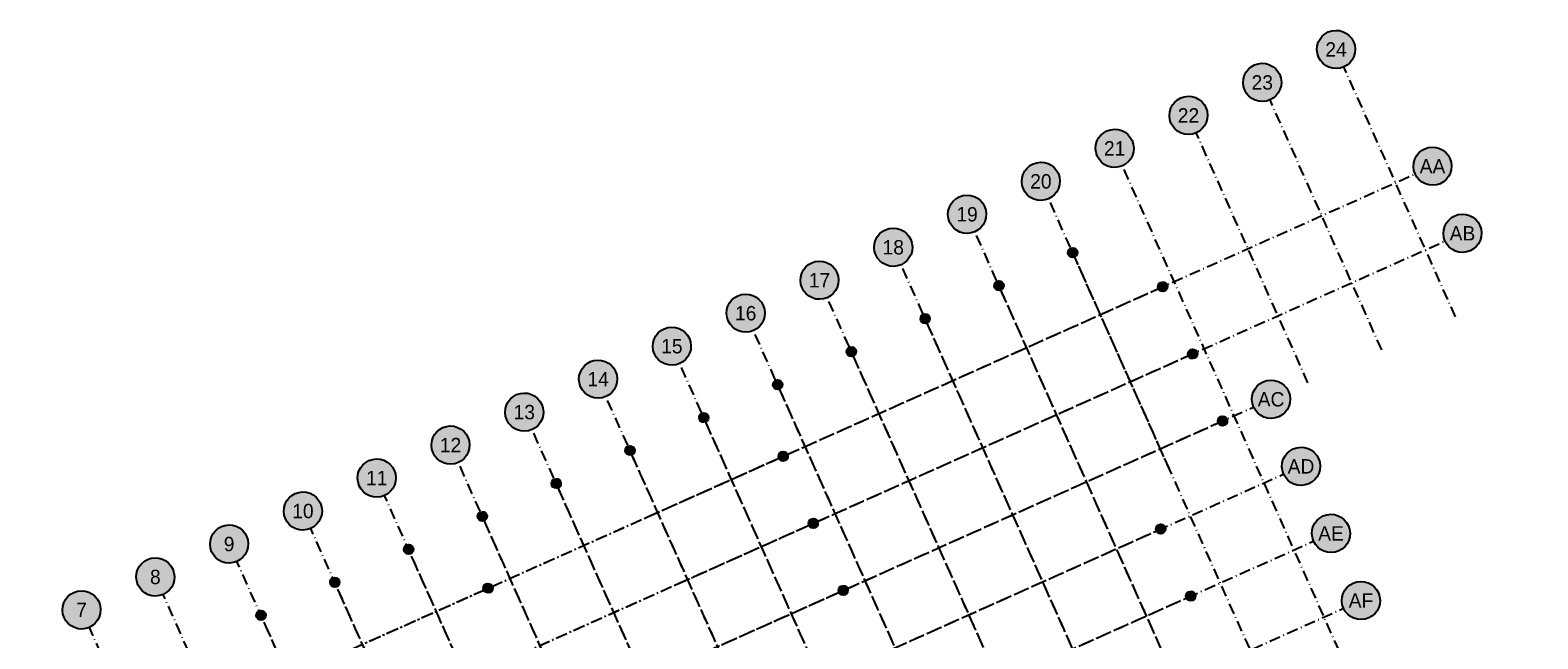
# Model space of a CAD drawing. Header units: millimetres. Extents: x 16159277 to 16906968, y 17874136 to 18424984.
# Tile 8 of 12: x 16324490 to 16529680, y 18224114 to 18306963. Entities that reach past the tile are written whole.
import ezdxf
from ezdxf.enums import TextEntityAlignment as Align

# ---------------------------------------------------------------- set-up
doc = ezdxf.new("R2010")
doc.units = ezdxf.units.MM
doc.header["$LTSCALE"] = 100
doc.linetypes.add('B_GRIDLINE', pattern=[41, 15, -5, 1, -5, 15])
for name, color, linetype in [('S-GRID-2000', 232, 'B_GRIDLINE'), ('S-GRID-2000-IDEN', 13, 'Continuous'), ('S-GRID-300-D', 232, 'B_GRIDLINE'), ('S-GRID-300-D-IDEN', 13, 'Continuous'), ('S-GRID-300-E', 232, 'B_GRIDLINE'), ('S-GRID-300-E-IDEN', 13, 'Continuous')]:
    doc.layers.add(name, color=color, linetype=linetype)
doc.layers.add('S-GRID-300-F', color=232, linetype='B_GRIDLINE', plot=False)
doc.layers.add('S-GRID-300-F-IDEN', color=13, linetype='Continuous', plot=False)
doc.styles.add('CAA-ENG', font='caa_eng.shx')

# ---------------------------------------------------------------- blocks, each defined once
blk = doc.blocks.new('agrbbc')
h = blk.add_hatch(color=255)
h.dxf.hatch_style = 1
edge = h.paths.add_edge_path()
edge.add_ellipse((1, 0), major_axis=(2600, 45), ratio=1, start_angle=0, end_angle=360)
at = {"linetype": 'Continuous'}
blk.add_ellipse((1, 0), major_axis=(2600, 45), ratio=1, dxfattribs=at)
at = {"style": 'CAA-ENG'}
blk.add_attdef('1', text='', height=1957, dxfattribs=at).set_placement((1, 0), align=Align.MIDDLE_CENTER)

msp = doc.modelspace()

# ---------------------------------------------------------------- linework, layer by layer
at = {"layer": 'S-GRID-2000'}
for p, q in [((16278157, 18182466), (16512968, 18287385)), ((16567329, 18077721), (16473149, 18288501)), ((16547243, 18068746), (16453062, 18279527)), ((16282237, 18173336), (16517048, 18278255)), ((16537200, 18064259), (16443019, 18275039)), ((16527157, 18059771), (16432976, 18270552)), ((16517114, 18055284), (16422933, 18266064)), ((16507071, 18050797), (16412890, 18261577)), ((16497028, 18046309), (16402847, 18257089)), ((16286316, 18164206), (16490997, 18255662)), ((16486984, 18041822), (16392804, 18252602)), ((16476941, 18037334), (16382761, 18248115)), ((16290396, 18155076), (16495077, 18246532)), ((16464288, 18038690), (16372717, 18243627)), ((16294475, 18145946), (16499156, 18237402)), ((16454244, 18034203), (16362674, 18239140)), ((16444201, 18029715), (16352631, 18234652)), ((16400133, 18101377), (16342588, 18230165)), ((16298555, 18136816), (16503236, 18228272)), ((16382912, 18112954), (16332545, 18225677))]:
    msp.add_line(p, q, dxfattribs=at)
for points in [[(16518480, 18267942), (16503279, 18301964), (16503279, 18301964), (16503279, 18301964)], [(16508437, 18263454), (16493235, 18297477), (16493235, 18297477), (16493235, 18297477)], [(16498394, 18258967), (16483192, 18292989), (16483192, 18292989), (16483192, 18292989)], [(16557286, 18073234), (16463105, 18284014), (16463105, 18284014), (16463105, 18284014)]]:
    msp.add_lwpolyline(points, dxfattribs=at)
at = {"layer": 'S-GRID-300-D'}
for p, q in [((16402476, 18177027), (16376262, 18235694)), ((16392433, 18172540), (16366219, 18231207)), ((16318589, 18200532), (16386213, 18230748)), ((16382389, 18168052), (16356176, 18226719))]:
    msp.add_line(p, q, dxfattribs=at)
at = {"layer": 'S-GRID-300-E'}
for p, q in [((16442648, 18194977), (16416434, 18253644)), ((16358761, 18218482), (16426385, 18248697)), ((16432611, 18190492), (16406400, 18249161)), ((16422562, 18186002), (16396348, 18244669)), ((16362841, 18209352), (16430464, 18239567)), ((16412519, 18181515), (16386305, 18240182)), ((16402476, 18177027), (16376262, 18235694)), ((16392433, 18172540), (16366219, 18231207)), ((16366920, 18200222), (16434544, 18230437)), ((16382389, 18168052), (16356176, 18226719))]:
    msp.add_line(p, q, dxfattribs=at)
at = {"layer": 'S-GRID-300-F'}
for p, q in [((16408234, 18240587), (16478016, 18271767)), ((16482813, 18212924), (16456606, 18271594)), ((16472777, 18208439), (16446563, 18267106)), ((16412314, 18231457), (16482095, 18262637)), ((16462734, 18203952), (16436520, 18262619)), ((16452691, 18199465), (16426477, 18258131)), ((16416393, 18222327), (16486175, 18253507)), ((16442648, 18194977), (16416434, 18253644)), ((16432611, 18190492), (16406400, 18249161)), ((16420473, 18213197), (16477756, 18238793)), ((16424552, 18204067), (16481835, 18229663))]:
    msp.add_line(p, q, dxfattribs=at)
msp.add_lwpolyline([(16479491, 18247341), (16466650, 18276081)], dxfattribs=at)

# ---------------------------------------------------------------- block references
at = {"layer": 'S-GRID-2000-IDEN', "linetype": 'Continuous'}
for p, values in [((16502215, 18304338), {'1': '24'}), ((16492172, 18299851), {'1': '23'}), ((16482129, 18295363), {'1': '22'}), ((16472086, 18290876), {'1': '21'}), ((16515341, 18288445), {'1': 'AA'}), ((16462043, 18286388), {'1': '20'}), ((16451999, 18281901), {'1': '19'}), ((16519420, 18279315), {'1': 'AB'}), ((16441957, 18277413), {'1': '18'}), ((16431914, 18272926), {'1': '17'}), ((16421870, 18268439), {'1': '16'}), ((16411827, 18263951), {'1': '15'}), ((16401784, 18259464), {'1': '14'}), ((16493370, 18256723), {'1': 'AC'}), ((16391741, 18254976), {'1': '13'}), ((16381698, 18250489), {'1': '12'}), ((16497449, 18247593), {'1': 'AD'}), ((16371655, 18246001), {'1': '11'}), ((16361612, 18241514), {'1': '10'}), ((16351569, 18237026), {'1': '9'}), ((16501529, 18238463), {'1': 'AE'}), ((16341526, 18232539), {'1': '8'}), ((16505608, 18229332), {'1': 'AF'}), ((16331483, 18228052), {'1': '7'})]:
    msp.add_blockref('agrbbc', p, dxfattribs=at).add_auto_attribs(values)
at = {"layer": 'S-GRID-300-D-IDEN', "xscale": 0.25, "yscale": 0.25, "zscale": 0.25, "rotation": 24.08}
for p, values in [((16375996, 18236288), {'1': '11'}), ((16365953, 18231800), {'1': '10'}), ((16386806, 18231013), {'1': 'AA'}), ((16355910, 18227313), {'1': '9'})]:
    msp.add_blockref('agrbbc', p, dxfattribs=at).add_auto_attribs(values)
at = {"layer": 'S-GRID-300-E-IDEN', "xscale": 0.25, "yscale": 0.25, "zscale": 0.25, "rotation": 24.08}
for p, values in [((16416168, 18254237), {'1': '15'}), ((16406125, 18249750), {'1': '14'}), ((16426978, 18248963), {'1': 'AA'}), ((16396082, 18245262), {'1': '13'}), ((16386039, 18240775), {'1': '12'}), ((16431057, 18239833), {'1': 'AB'}), ((16375996, 18236288), {'1': '11'}), ((16365953, 18231800), {'1': '10'}), ((16435137, 18230703), {'1': 'AC'}), ((16355910, 18227313), {'1': '9'})]:
    msp.add_blockref('agrbbc', p, dxfattribs=at).add_auto_attribs(values)
at = {"layer": 'S-GRID-300-F-IDEN', "xscale": 0.25, "yscale": 0.25, "zscale": 0.25, "rotation": 24.08}
for p, values in [((16466384, 18276675), {'1': '20'}), ((16456341, 18272187), {'1': '19'}), ((16478609, 18272032), {'1': 'AA'}), ((16446298, 18267700), {'1': '18'}), ((16436255, 18263212), {'1': '17'}), ((16482688, 18262902), {'1': 'AB'}), ((16426212, 18258725), {'1': '16'}), ((16416168, 18254237), {'1': '15'}), ((16486768, 18253772), {'1': 'AC'}), ((16406125, 18249750), {'1': '14'}), ((16478349, 18239058), {'1': 'AD'}), ((16482429, 18229928), {'1': 'AE'})]:
    msp.add_blockref('agrbbc', p, dxfattribs=at).add_auto_attribs(values)

doc.saveas('drawing.dxf')
